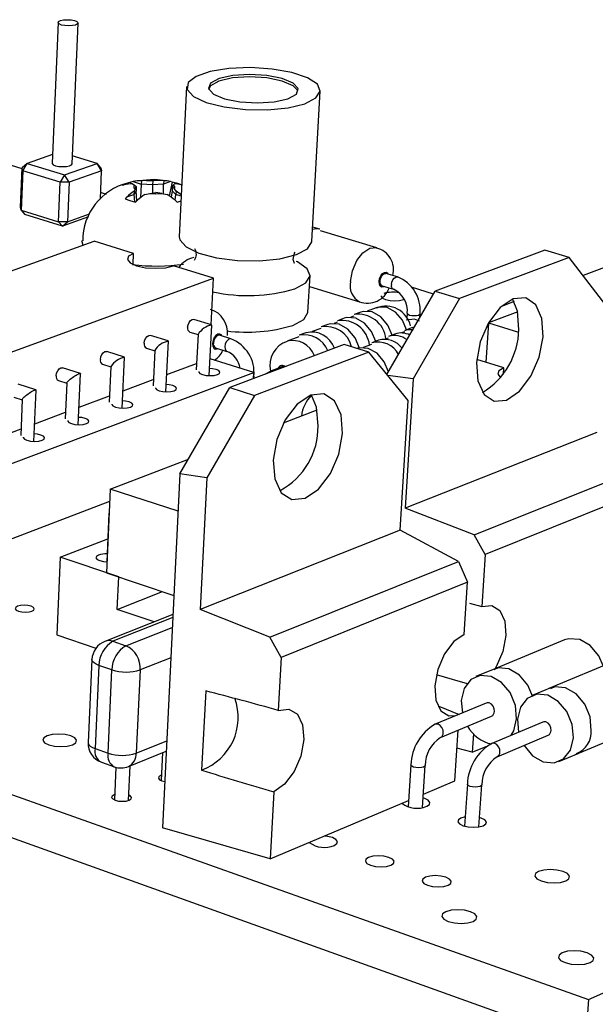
# Model space of a CAD drawing. Extents: x 0 to 190, y 0 to 140.
# Tile 6 of 7: x 150 to 164, y 116 to 140. Entities that reach past the tile are written whole.
import ezdxf

# ---------------------------------------------------------------- set-up
doc = ezdxf.new("R2010")
doc.units = 0
doc.layers.get('0').update_dxf_attribs({"linetype": 'CONTINUOUS'})

msp = doc.modelspace()

# ---------------------------------------------------------------- linework, layer by layer
at = {"color": 7, "linetype": 'CONTINUOUS'}
for p, q in [((151.311, 139.68), (151.166, 136.238)), ((151.651, 136.224), (151.799, 139.668)), ((154.456, 138.113), (154.277, 134.433)), ((157.522, 134.322), (157.726, 138.005)), ((151.175, 136.449), (150.55, 136.231)), ((150.429, 136.103), (150.039, 136.221)), ((150.55, 136.231), (150.43, 136.12)), ((150.444, 136.05), (150.55, 136.231)), ((150.55, 136.231), (151.47, 135.951)), ((151.47, 135.951), (152.267, 136.231)), ((152.267, 136.231), (151.659, 136.415)), ((152.376, 136.05), (152.267, 136.231)), ((152.36, 136.12), (152.267, 136.231)), ((150.391, 135.159), (150.43, 136.12)), ((150.444, 136.05), (150.405, 135.089)), ((150.444, 136.05), (150.43, 136.12)), ((151.364, 135.77), (150.444, 136.05)), ((151.47, 135.951), (151.364, 135.77)), ((151.579, 135.77), (151.47, 135.951)), ((152.376, 136.05), (151.579, 135.77)), ((152.345, 135.355), (152.376, 136.05)), ((152.36, 136.12), (152.376, 136.05)), ((151.323, 134.806), (151.364, 135.77)), ((151.579, 135.77), (151.364, 135.77)), ((151.579, 135.77), (151.537, 134.806)), ((152.875, 135.697), (152.925, 135.71)), ((153.147, 135.788), (153.093, 135.774)), ((153.101, 135.731), (153.093, 135.774)), ((153.128, 135.729), (153.171, 135.704)), ((153.147, 135.788), (153.346, 135.728)), ((153.171, 135.704), (153.223, 135.664)), ((153.346, 135.728), (153.324, 135.392)), ((153.35, 135.808), (153.346, 135.728)), ((153.624, 135.704), (153.346, 135.728)), ((153.476, 135.812), (153.35, 135.808)), ((153.476, 135.812), (153.629, 135.808)), ((153.624, 135.704), (153.617, 135.507)), ((153.629, 135.808), (153.624, 135.704)), ((153.891, 135.728), (153.624, 135.704)), ((153.776, 135.812), (153.629, 135.808)), ((154.019, 135.795), (153.672, 135.837)), ((153.895, 135.808), (153.776, 135.812)), ((153.889, 135.49), (153.891, 135.728)), ((153.895, 135.808), (153.891, 135.728)), ((154.061, 135.788), (153.891, 135.728)), ((154.105, 135.774), (154.032, 135.438)), ((154.105, 135.774), (154.061, 135.788)), ((154.133, 135.704), (154.105, 135.664)), ((154.133, 135.704), (154.155, 135.729)), ((154.321, 135.71), (154.339, 135.704)), ((152.497, 135.472), (152.352, 135.516)), ((152.995, 135.41), (153.167, 135.471)), ((153.219, 135.56), (153.167, 135.471)), ((153.17, 135.551), (153.167, 135.471)), ((153.167, 135.471), (153.179, 135.294)), ((153.194, 135.606), (153.17, 135.551)), ((153.194, 135.606), (153.223, 135.664)), ((153.223, 135.664), (153.219, 135.56)), ((153.237, 135.313), (153.219, 135.56)), ((153.431, 135.472), (153.552, 135.497)), ((153.552, 135.497), (153.699, 135.52)), ((153.852, 135.497), (153.699, 135.52)), ((153.852, 135.497), (153.977, 135.472)), ((154.1, 135.56), (154.074, 135.408)), ((154.105, 135.664), (154.1, 135.56)), ((154.195, 135.471), (154.1, 135.56)), ((154.157, 135.606), (154.105, 135.664)), ((154.199, 135.551), (154.157, 135.606)), ((154.173, 135.331), (154.195, 135.471)), ((154.199, 135.551), (154.195, 135.471)), ((154.326, 135.431), (154.195, 135.471)), ((152.995, 135.41), (152.953, 135.365)), ((153.208, 135.287), (153.255, 135.33)), ((154.174, 135.33), (154.226, 135.287)), ((154.226, 135.287), (154.32, 135.314)), ((150.405, 135.089), (150.391, 135.159)), ((150.405, 135.089), (151.323, 134.806)), ((150.405, 135.089), (150.499, 134.978)), ((151.416, 134.695), (150.499, 134.978)), ((151.537, 134.806), (152.08, 134.999)), ((151.537, 134.806), (151.323, 134.806)), ((151.416, 134.695), (151.323, 134.806)), ((152.051, 134.921), (151.416, 134.695)), ((151.416, 134.695), (151.537, 134.806)), ((157.718, 134.621), (157.541, 134.675)), ((159.109, 134.168), (157.732, 134.584)), ((143.214, 131.11), (152.19, 134.327)), ((151.921, 134.23), (151.895, 134.338)), ((153.159, 134.027), (152.19, 134.327)), ((153.147, 133.757), (153.159, 134.027)), ((163.218, 134.11), (160.539, 133.106)), ((163.813, 133.932), (163.218, 134.11)), ((163.813, 133.932), (161.136, 132.924)), ((164.715, 132.761), (163.813, 133.932)), ((165.296, 133.919), (164.156, 133.487)), ((155.116, 133.423), (154.135, 133.726)), ((159.612, 133.452), (159.332, 133.537)), ((145.352, 129.852), (155.116, 133.423)), ((155.058, 132.283), (155.116, 133.423)), ((157.425, 132.591), (157.475, 133.485)), ((157.46, 133.218), (158.689, 132.84)), ((159.237, 133.235), (159.516, 133.15)), ((159.358, 131.066), (160.539, 133.106)), ((160.497, 133.033), (159.954, 133.199)), ((160.539, 133.106), (161.136, 132.924)), ((161.136, 132.924), (159.998, 130.958)), ((162.469, 132.849), (162.16, 132.732)), ((158.715, 132.59), (158.554, 132.53)), ((159.097, 132.699), (158.873, 132.616)), ((159.855, 132.564), (159.847, 132.445)), ((162.557, 132.598), (161.843, 132.327)), ((155.066, 132.28), (154.634, 132.415)), ((158.141, 132.342), (158.067, 132.314)), ((158.312, 132.44), (158.151, 132.379)), ((158.544, 132.493), (158.471, 132.465)), ((160.16, 132.452), (160.166, 132.552)), ((161.841, 132.325), (161.779, 131.365)), ((161.843, 132.326), (162.578, 132.102)), ((154.534, 132.103), (154.736, 132.04)), ((155.008, 131.038), (155.071, 132.273)), ((157.372, 132.088), (157.21, 132.027)), ((157.737, 132.191), (157.531, 132.114)), ((157.908, 132.289), (157.747, 132.228)), ((159.786, 132.108), (159.714, 132.081)), ((159.956, 132.206), (159.796, 132.145)), ((161.794, 132.237), (161.835, 132.225)), ((154.004, 131.887), (153.572, 132.023)), ((153.949, 130.64), (154.009, 131.88)), ((154.736, 132.045), (154.693, 131.181)), ((155.541, 131.937), (155.261, 132.025)), ((157.2, 131.99), (156.915, 131.883)), ((159.151, 131.902), (158.989, 131.841)), ((159.384, 131.956), (159.311, 131.928)), ((159.554, 132.054), (159.393, 131.994)), ((152.934, 131.491), (152.502, 131.628)), ((153.471, 131.71), (153.674, 131.646)), ((153.674, 131.652), (153.633, 130.784)), ((155.163, 131.719), (155.443, 131.631)), ((158.313, 131.798), (155.516, 130.745)), ((158.914, 131.612), (156.117, 130.554)), ((158.914, 131.612), (158.313, 131.798)), ((158.98, 131.803), (158.776, 131.726)), ((159.874, 130.43), (158.914, 131.612)), ((152.881, 130.24), (152.939, 131.484)), ((156.103, 131.113), (155.029, 131.452)), ((162.216, 131.23), (161.555, 131.434)), ((151.855, 131.092), (151.422, 131.23)), ((152.4, 131.314), (152.603, 131.25)), ((152.603, 131.255), (152.563, 130.385)), ((153.97, 131.065), (154.701, 131.338)), ((156.768, 131.247), (156.531, 131.158)), ((162.206, 131.074), (162.216, 131.23)), ((146.383, 127.458), (156.103, 131.113)), ((151.32, 130.915), (151.523, 130.85)), ((151.805, 129.836), (151.86, 131.084)), ((152.901, 130.667), (153.64, 130.943)), ((156.095, 130.963), (156.103, 131.113)), ((156.099, 130.965), (156.102, 131.023)), ((159.998, 130.958), (159.376, 131.043)), ((159.998, 130.958), (159.804, 127.794)), ((150.767, 130.689), (150.334, 130.828)), ((150.72, 129.428), (150.772, 130.681)), ((151.523, 130.856), (151.486, 129.981)), ((154.291, 128.634), (155.516, 130.745)), ((155.516, 130.745), (156.117, 130.554)), ((150.231, 130.512), (150.435, 130.447)), ((150.435, 130.452), (150.399, 129.575)), ((151.824, 130.265), (152.571, 130.543)), ((156.117, 130.554), (154.948, 128.537)), ((159.68, 127.253), (159.874, 130.43)), ((156.827, 129.881), (157.65, 130.196)), ((150.738, 129.859), (151.492, 130.141)), ((149.643, 129.451), (150.405, 129.735)), ((164.494, 129.643), (159.804, 127.794)), ((152.586, 128.262), (154.499, 128.993)), ((127.316, 128.903), (164.285, 115.764)), ((161.495, 127.141), (165.914, 128.906)), ((154.291, 128.634), (153.863, 119.971)), ((154.948, 128.537), (154.291, 128.634)), ((154.948, 128.537), (154.784, 125.313)), ((152.586, 128.262), (152.492, 126.212)), ((154.245, 127.718), (152.586, 128.262)), ((166.131, 128.414), (161.762, 126.658)), ((127.324, 127.928), (164.208, 114.692)), ((146.321, 125.571), (152.573, 127.964)), ((161.495, 127.141), (159.804, 127.794)), ((152.554, 127.671), (152.5, 126.48)), ((151.365, 126.59), (152.525, 127.039)), ((159.68, 127.253), (154.784, 125.313)), ((161.11, 126.486), (159.68, 127.253)), ((161.762, 126.658), (161.495, 127.141)), ((151.365, 126.59), (151.282, 124.69)), ((152.795, 126.111), (151.365, 126.59)), ((161.762, 126.658), (161.678, 125.387)), ((156.495, 124.633), (161.11, 126.486)), ((161.11, 126.486), (161.332, 125.982)), ((152.492, 126.212), (154.144, 125.659)), ((152.758, 125.314), (152.795, 126.111)), ((161.332, 125.982), (156.769, 124.139)), ((161.25, 124.704), (161.332, 125.982)), ((152.758, 125.314), (153.869, 125.751)), ((161.374, 125.469), (161.678, 125.387)), ((164.285, 115.764), (185.66, 125.361)), ((154.121, 125.192), (152.455, 124.533)), ((153.66, 125.01), (152.758, 125.314)), ((156.495, 124.633), (154.784, 125.313)), ((151.282, 124.69), (152.236, 124.364)), ((156.769, 124.139), (156.495, 124.633)), ((152.65, 124.534), (152.97, 124.425)), ((163.701, 124.566), (161.937, 123.837)), ((156.769, 124.139), (156.698, 122.843)), ((152.138, 124.088), (152.046, 122.054)), ((152.309, 123.944), (152.216, 121.908)), ((152.628, 123.835), (152.309, 123.944)), ((165.079, 124.111), (163.316, 123.376)), ((152.534, 121.797), (152.628, 123.835)), ((153.322, 123.835), (153.225, 121.797)), ((162.001, 123.863), (161.532, 123.67)), ((154.922, 123.32), (154.822, 121.38)), ((163.38, 123.402), (162.912, 123.207)), ((161.787, 123.023), (160.535, 122.502)), ((160.665, 122.177), (161.916, 122.7)), ((163.17, 122.558), (161.92, 122.033)), ((163.968, 121.76), (165.725, 122.506)), ((161.017, 121.115), (161.098, 122.358)), ((161.474, 122.265), (161.445, 121.816)), ((162.051, 121.708), (163.301, 122.235)), ((161.445, 121.816), (161.822, 121.975)), ((152.216, 121.908), (152.534, 121.797)), ((153.032, 121.47), (153.956, 121.847)), ((153.867, 121.811), (153.833, 121.123)), ((161.445, 121.816), (161.07, 121.921)), ((163.565, 121.589), (164.032, 121.788)), ((152.369, 121.572), (152.687, 121.461)), ((153.034, 120.639), (153.075, 121.488)), ((159.942, 121.51), (159.879, 120.485)), ((160.228, 120.469), (160.292, 121.494)), ((152.724, 121.45), (152.687, 120.652)), ((160.248, 120.79), (161.017, 121.115)), ((161.325, 121.038), (161.258, 120.008)), ((161.609, 119.991), (161.677, 121.02)), ((156.588, 120.852), (156.497, 119.206)), ((156.497, 119.206), (159.888, 120.638)), ((156.497, 119.206), (153.863, 119.971)), ((164.285, 115.764), (164.208, 114.692))]:
    msp.add_line(p, q, dxfattribs=at)
at = {"color": 8, "linetype": 'CONTINUOUS'}
for p, q in [((156.102, 131.023), (156.098, 131.011)), ((154.117, 125.114), (152.65, 124.534)), ((152.97, 124.425), (154.105, 124.875)), ((154.068, 124.133), (153.322, 123.835)), ((153.225, 121.797), (153.968, 122.1))]:
    msp.add_line(p, q, dxfattribs=at)
at = {"color": 7, "linetype": 'CONTINUOUS', "flags": 128}
for points in [[(151.715, 139.728), (151.773, 139.703), (151.799, 139.674), (151.787, 139.645), (151.74, 139.62), (151.665, 139.604), (151.573, 139.598), (151.478, 139.604), (151.395, 139.62), (151.337, 139.645), (151.312, 139.674), (151.324, 139.703), (151.371, 139.728), (151.446, 139.744), (151.538, 139.75), (151.632, 139.744), (151.715, 139.728)], [(157.348, 137.694), (157.62, 137.834), (157.726, 137.998), (157.654, 138.169), (157.413, 138.327), (157.03, 138.457), (156.547, 138.543), (156.016, 138.578), (155.492, 138.557), (155.033, 138.483), (154.687, 138.363), (154.491, 138.21), (154.469, 138.041), (154.622, 137.873), (154.936, 137.726), (155.376, 137.614), (155.895, 137.551), (156.436, 137.544), (156.939, 137.594), (157.348, 137.694)], [(157.177, 138.019), (157.062, 138.135), (156.793, 138.248), (156.417, 138.323), (155.992, 138.35), (155.581, 138.323), (155.247, 138.248), (155.039, 138.135), (154.988, 138.036)], [(156.936, 137.815), (157.142, 137.929), (157.187, 138.062), (157.065, 138.196), (156.796, 138.309), (156.42, 138.384), (155.995, 138.41), (155.584, 138.384), (155.25, 138.309), (155.042, 138.196), (154.994, 138.062), (155.113, 137.929), (155.381, 137.815), (155.759, 137.738), (156.187, 137.712), (156.601, 137.738), (156.936, 137.815)], [(151.166, 136.238), (151.167, 136.231), (151.192, 136.201), (151.25, 136.176), (151.332, 136.159), (151.426, 136.153), (151.517, 136.159), (151.592, 136.176), (151.639, 136.201), (151.651, 136.224)], [(153.672, 135.837), (153.187, 135.797), (153.149, 135.787)], [(154.348, 135.702), (154.243, 135.739), (154.105, 135.774)], [(154.327, 135.465), (154.268, 135.507), (154.199, 135.551)], [(152.953, 135.365), (153.07, 135.322), (153.208, 135.287)], [(154.277, 134.433), (154.289, 134.359), (154.441, 134.186), (154.752, 134.034), (155.189, 133.919), (155.703, 133.854), (156.24, 133.847), (156.739, 133.897), (157.146, 134.001)], [(157.146, 134.001), (157.416, 134.145), (157.521, 134.315), (157.522, 134.322)], [(153.159, 134.027), (153.037, 133.958), (153.007, 133.877), (153.075, 133.795), (153.23, 133.726), (153.448, 133.68), (153.697, 133.664), (153.938, 133.68), (154.135, 133.726)], [(157.093, 133.78), (157.095, 133.779), (157.063, 133.877), (157.093, 134.031), (157.115, 134.062)], [(157.1, 133.161), (157.37, 133.307), (157.475, 133.478), (157.404, 133.655), (157.166, 133.82), (157.137, 133.834)], [(159.186, 133.349), (159.197, 133.409), (159.221, 133.465), (159.255, 133.51), (159.293, 133.535), (159.331, 133.538), (159.332, 133.537)], [(159.212, 132.987), (159.214, 132.975), (159.249, 132.935), (159.325, 132.902), (159.432, 132.879), (159.552, 132.871), (159.668, 132.879), (159.761, 132.902), (159.774, 132.907)], [(163.177, 131.985), (163.147, 132.435), (162.998, 132.77), (162.753, 132.939), (162.448, 132.916), (162.129, 132.703), (161.846, 132.332), (161.642, 131.861), (161.549, 131.362), (161.581, 130.912), (161.732, 130.579), (161.979, 130.413), (162.284, 130.44), (162.6, 130.654), (162.881, 131.023), (163.083, 131.49), (163.177, 131.985)], [(162.583, 132.167), (162.553, 132.616), (162.429, 132.916)], [(157.051, 132.265), (157.32, 132.412), (157.425, 132.584), (157.425, 132.591)], [(159.484, 132.028), (159.381, 132.269), (159.208, 132.476), (158.996, 132.595), (158.777, 132.608), (158.715, 132.59)], [(154.48, 132.221), (154.491, 132.283), (154.516, 132.341), (154.551, 132.387), (154.592, 132.413), (154.631, 132.416), (154.634, 132.415)], [(159.082, 131.876), (158.979, 132.117), (158.805, 132.325), (158.593, 132.444), (158.375, 132.458), (158.312, 132.44)], [(160.155, 132.372), (160.028, 132.423), (159.825, 132.398)], [(158.683, 131.708), (158.576, 131.966), (158.402, 132.173), (158.19, 132.293), (157.971, 132.307), (157.908, 132.289)], [(159.796, 132.145), (159.862, 132.164), (160.005, 132.168)], [(160.03, 132.226), (160.022, 132.225), (159.956, 132.206)], [(153.417, 131.828), (153.427, 131.89), (153.453, 131.949), (153.488, 131.995), (153.529, 132.021), (153.569, 132.024), (153.572, 132.023)], [(155.261, 132.025), (155.258, 132.025), (155.22, 132.022), (155.18, 131.996), (155.145, 131.951), (155.121, 131.894), (155.11, 131.834)], [(152.345, 131.432), (152.356, 131.494), (152.381, 131.553), (152.417, 131.599), (152.458, 131.626), (152.498, 131.629), (152.502, 131.628)], [(159.395, 131.13), (159.291, 131.375), (159.116, 131.584), (158.901, 131.705), (158.681, 131.719), (158.616, 131.7)], [(151.265, 131.033), (151.275, 131.095), (151.301, 131.154), (151.337, 131.201), (151.378, 131.228), (151.418, 131.231), (151.422, 131.23)], [(154.754, 131.135), (154.755, 131.126), (154.782, 131.092), (154.845, 131.064), (154.933, 131.044), (155.033, 131.038), (155.13, 131.044), (155.208, 131.064)], [(155.208, 131.064), (155.257, 131.092), (155.268, 131.126), (155.24, 131.159), (155.178, 131.188), (155.09, 131.207), (155.017, 131.213)], [(156.531, 131.158), (156.393, 131.082), (156.382, 131.071)], [(162.216, 131.23), (162.097, 131.157), (162.074, 131.07), (162.13, 130.999)], [(151.523, 130.856), (151.526, 130.865), (151.534, 130.878), (151.547, 130.893), (151.564, 130.911), (151.585, 130.93), (151.609, 130.951), (151.636, 130.972), (151.664, 130.994), (151.693, 131.014), (151.723, 131.033), (151.751, 131.051), (151.777, 131.065), (151.801, 131.077), (151.822, 131.086), (151.838, 131.091), (151.85, 131.092), (151.858, 131.09), (151.86, 131.084), (151.86, 131.084)], [(150.435, 130.452), (150.437, 130.462), (150.445, 130.474), (150.458, 130.49), (150.475, 130.507), (150.496, 130.527), (150.52, 130.548), (150.547, 130.569), (150.575, 130.59), (150.604, 130.611), (150.634, 130.63), (150.662, 130.648), (150.689, 130.662), (150.713, 130.674), (150.733, 130.683), (150.75, 130.688), (150.762, 130.69), (150.77, 130.687), (150.772, 130.681), (150.772, 130.681)], [(153.693, 130.737), (153.694, 130.729), (153.721, 130.695), (153.784, 130.666), (153.872, 130.647), (153.972, 130.64), (154.069, 130.647), (154.148, 130.666)], [(154.148, 130.666), (154.198, 130.695), (154.209, 130.729), (154.182, 130.763), (154.119, 130.792), (154.031, 130.811), (153.958, 130.817)], [(153.08, 130.266), (153.13, 130.295), (153.142, 130.329), (153.114, 130.363), (153.052, 130.392), (152.964, 130.411), (152.89, 130.418)], [(158.27, 129.622), (158.234, 130.079), (158.074, 130.419), (157.814, 130.588), (157.494, 130.561), (157.162, 130.34), (156.87, 129.959), (156.662, 129.477), (156.571, 128.968), (156.61, 128.509), (156.772, 128.172), (157.033, 128.006), (157.353, 128.037), (157.682, 128.259), (157.972, 128.638), (158.178, 129.116), (158.27, 129.622)], [(157.672, 129.812), (157.635, 130.269), (157.51, 130.56)], [(152.624, 130.337), (152.624, 130.329), (152.651, 130.295), (152.714, 130.266), (152.802, 130.246), (152.903, 130.239), (153, 130.246), (153.08, 130.266)], [(151.546, 129.936), (151.546, 129.926), (151.573, 129.891), (151.635, 129.862), (151.724, 129.842), (151.825, 129.835), (151.923, 129.842), (152.003, 129.862)], [(152.003, 129.862), (152.053, 129.891), (152.066, 129.926), (152.038, 129.96), (151.976, 129.989), (151.888, 130.009), (151.813, 130.015)], [(150.459, 129.529), (150.459, 129.519), (150.486, 129.484), (150.548, 129.455), (150.636, 129.435), (150.738, 129.428), (150.836, 129.435), (150.917, 129.455)], [(150.917, 129.455), (150.968, 129.484), (150.981, 129.519), (150.954, 129.554), (150.891, 129.583), (150.803, 129.603), (150.727, 129.609)], [(152.301, 126.644), (152.25, 126.613), (152.237, 126.576), (152.265, 126.539), (152.33, 126.508), (152.421, 126.487), (152.5, 126.48)], [(150.672, 125.271), (150.717, 125.298), (150.728, 125.33), (150.705, 125.363), (150.649, 125.39), (150.57, 125.408), (150.48, 125.415), (150.392, 125.408), (150.32, 125.39), (150.275, 125.363), (150.263, 125.33), (150.287, 125.298), (150.342, 125.271), (150.421, 125.252), (150.512, 125.246), (150.6, 125.252), (150.672, 125.271)], [(161.678, 125.387), (161.924, 125.414), (162.122, 125.288), (162.242, 125.029), (162.267, 124.676), (162.192, 124.282), (162.03, 123.908), (162.004, 123.865)], [(161.25, 124.704), (160.992, 124.525), (160.763, 124.223), (160.599, 123.844), (160.525, 123.447), (160.551, 123.091), (160.674, 122.832), (160.875, 122.709), (161.045, 122.714)], [(164.648, 123.932), (164.538, 124.178), (164.33, 124.427), (164.075, 124.574), (163.811, 124.597), (163.701, 124.566)], [(161.33, 123.494), (160.962, 123.597), (160.568, 123.71)], [(162.531, 122.633), (162.5, 122.962), (162.37, 123.277), (162.161, 123.527), (161.905, 123.676), (161.642, 123.7), (161.41, 123.597), (161.247, 123.382), (161.175, 123.088), (161.202, 122.779)], [(163.921, 122.167), (163.89, 122.497), (163.76, 122.812), (163.55, 123.064), (163.292, 123.214), (163.026, 123.239), (162.792, 123.136), (162.626, 122.92), (162.553, 122.626), (162.58, 122.311)], [(160.614, 122.949), (160.624, 122.945), (161.123, 122.739)], [(161.987, 122.816), (161.981, 122.881), (161.955, 122.944), (161.913, 122.994), (161.862, 123.024), (161.809, 123.029), (161.787, 123.023)], [(156.698, 122.843), (156.955, 122.874), (157.165, 122.749), (157.294, 122.486), (157.324, 122.127), (157.251, 121.726), (157.086, 121.343), (156.853, 121.036), (156.588, 120.852)], [(162.396, 122.233), (162.458, 122.339), (162.531, 122.633)], [(163.372, 122.351), (163.366, 122.417), (163.34, 122.48), (163.298, 122.53), (163.247, 122.56), (163.193, 122.565), (163.17, 122.558)], [(151.663, 122.001), (151.742, 122.051), (151.762, 122.11), (151.72, 122.169), (151.621, 122.219), (151.481, 122.252), (151.322, 122.264), (151.167, 122.252), (151.04, 122.219), (150.961, 122.169), (150.94, 122.11), (150.982, 122.051), (151.081, 122.001), (151.221, 121.968), (151.381, 121.956), (151.536, 121.968), (151.663, 122.001)], [(162.711, 121.986), (162.713, 121.983), (162.922, 121.732), (163.179, 121.582), (163.445, 121.555), (163.679, 121.657), (163.846, 121.871), (163.921, 122.167)], [(153.84, 121.251), (153.825, 121.245), (153.779, 121.216), (153.768, 121.181), (153.794, 121.146), (153.852, 121.116), (153.919, 121.099)], [(152.693, 120.78), (152.679, 120.775), (152.632, 120.745), (152.621, 120.71), (152.646, 120.674), (152.705, 120.644), (152.788, 120.624), (152.882, 120.617), (152.974, 120.624), (153.048, 120.644)], [(153.048, 120.644), (153.095, 120.674), (153.106, 120.71), (153.081, 120.745), (153.041, 120.768)], [(160.331, 120.497), (160.395, 120.54), (160.408, 120.59), (160.367, 120.641), (160.281, 120.684), (160.242, 120.695)], [(161.273, 120.237), (161.168, 120.208), (161.104, 120.165), (161.092, 120.114), (161.132, 120.063), (161.22, 120.02), (161.341, 119.991), (161.478, 119.981), (161.609, 119.991), (161.714, 120.02), (161.714, 120.02)], [(161.714, 120.02), (161.777, 120.063), (161.79, 120.114), (161.749, 120.165), (161.661, 120.208), (161.624, 120.22)], [(158.069, 119.539), (158.135, 119.583), (158.149, 119.634), (158.109, 119.685), (158.023, 119.729), (157.902, 119.758), (157.824, 119.766)], [(159.455, 119.054), (159.52, 119.098), (159.533, 119.149), (159.493, 119.201), (159.405, 119.245), (159.284, 119.274), (159.146, 119.285), (159.014, 119.274), (158.908, 119.245), (158.843, 119.201), (158.829, 119.149), (158.869, 119.098), (158.956, 119.054), (159.078, 119.024), (159.216, 119.014), (159.348, 119.024), (159.455, 119.054)], [(163.734, 118.668), (163.81, 118.722), (163.824, 118.784), (163.773, 118.847), (163.665, 118.9), (163.518, 118.935), (163.352, 118.948), (163.194, 118.935), (163.067, 118.9), (162.99, 118.847), (162.976, 118.784), (163.026, 118.722), (163.134, 118.668), (163.282, 118.633), (163.448, 118.62), (163.607, 118.633), (163.734, 118.668)], [(160.852, 118.564), (160.917, 118.608), (160.93, 118.661), (160.889, 118.713), (160.8, 118.757), (160.677, 118.787), (160.54, 118.797), (160.407, 118.787), (160.3, 118.757), (160.236, 118.713), (160.222, 118.661), (160.263, 118.608), (160.352, 118.564), (160.474, 118.534), (160.613, 118.524), (160.745, 118.534), (160.852, 118.564)], [(161.464, 117.678), (161.542, 117.732), (161.557, 117.796), (161.507, 117.859), (161.4, 117.913), (161.252, 117.949), (161.085, 117.962), (160.925, 117.949), (160.796, 117.913), (160.718, 117.859), (160.702, 117.796), (160.752, 117.732), (160.859, 117.678), (161.008, 117.641), (161.175, 117.629), (161.335, 117.641), (161.464, 117.678)], [(164.326, 116.669), (164.403, 116.724), (164.416, 116.789), (164.364, 116.854), (164.255, 116.909), (164.104, 116.946), (163.935, 116.959), (163.774, 116.946), (163.645, 116.909), (163.567, 116.854), (163.553, 116.789), (163.605, 116.724), (163.715, 116.669), (163.866, 116.632), (164.035, 116.619), (164.196, 116.632), (164.326, 116.669)]]:
    msp.add_lwpolyline(points, dxfattribs=at)
at = {"color": 8, "linetype": 'CONTINUOUS', "flags": 128}
for points in [[(158.465, 133.342), (158.513, 133.605), (158.62, 133.853), (158.769, 134.047), (158.938, 134.158), (159.102, 134.17), (159.108, 134.168)], [(159.166, 133.342), (159.179, 133.414), (159.208, 133.481), (159.249, 133.534), (159.295, 133.565), (159.34, 133.568), (159.376, 133.543), (159.39, 133.52)], [(159.294, 133.218), (159.274, 133.207), (159.23, 133.204), (159.193, 133.229), (159.171, 133.277), (159.166, 133.342)], [(159.465, 133.264), (159.476, 133.324), (159.5, 133.38), (159.534, 133.424), (159.573, 133.45), (159.61, 133.453), (159.612, 133.452)], [(159.833, 132.16), (159.735, 132.393), (159.568, 132.59), (159.366, 132.704), (159.157, 132.717), (159.097, 132.699)], [(159.855, 132.564), (159.855, 132.558), (159.873, 132.538), (159.912, 132.521)], [(159.912, 132.521), (159.966, 132.51), (160.026, 132.506), (160.084, 132.51), (160.131, 132.521), (160.16, 132.538), (160.166, 132.552)], [(155.32, 132.006), (155.305, 132.032), (155.267, 132.056), (155.221, 132.053), (155.174, 132.021), (155.132, 131.967), (155.103, 131.899), (155.09, 131.826), (155.096, 131.76), (155.119, 131.712), (155.157, 131.687), (155.203, 131.691), (155.222, 131.7)], [(155.541, 131.937), (155.538, 131.938), (155.5, 131.935), (155.46, 131.909), (155.425, 131.864), (155.401, 131.806), (155.39, 131.746), (155.395, 131.691), (155.415, 131.65), (155.441, 131.631)], [(152.309, 123.944), (152.242, 123.972), (152.191, 124.003), (152.156, 124.037), (152.139, 124.072), (152.138, 124.088)], [(162.924, 123.175), (162.807, 123.458), (162.598, 123.708), (162.342, 123.857), (162.078, 123.881), (161.975, 123.835)], [(164.356, 122.351), (164.326, 122.681), (164.196, 122.996), (163.986, 123.247), (163.728, 123.396), (163.462, 123.421), (163.355, 123.374)], [(160.736, 122.294), (160.73, 122.36), (160.704, 122.423), (160.662, 122.473), (160.611, 122.503), (160.558, 122.508), (160.535, 122.502)], [(152.046, 122.054), (152.047, 122.038), (152.064, 122.002), (152.098, 121.968), (152.15, 121.936), (152.216, 121.908)], [(162.122, 121.824), (162.116, 121.89), (162.09, 121.954), (162.048, 122.004), (161.996, 122.034), (161.943, 122.04), (161.92, 122.033)], [(160.253, 121.456), (160.2, 121.441), (160.135, 121.436), (160.067, 121.441), (160.007, 121.456), (159.963, 121.477), (159.943, 121.502), (159.942, 121.51)], [(160.292, 121.494), (160.285, 121.477), (160.253, 121.456)], [(161.638, 120.982), (161.585, 120.968), (161.52, 120.963), (161.451, 120.968), (161.39, 120.982), (161.346, 121.004), (161.326, 121.029), (161.325, 121.037)], [(161.677, 121.021), (161.67, 121.004), (161.638, 120.982)]]:
    msp.add_lwpolyline(points, dxfattribs=at)
at = {"color": 7, "linetype": 'CONTINUOUS'}
for centre, radius, start, end in [((153.371, 134.338), 1.459, 104.2271, 180.0411), ((153.275, 134.913), 0.88, 101.9403, 117.0525), ((153.102, 134.924), 0.806, 88.141, 102.7181), ((153.324, 135.001), 0.807, 88.1696, 102.7157), ((153.229, 135.666), 0.0691, 146.4115, 240.237), ((153.626, 134.315), 1.504, 84.2829, 95.7175), ((153.916, 135.268), 0.54, 74.4285, 92.2998), ((154.099, 135.643), 0.0694, 327.1299, 60.6325), ((154.177, 135.19), 0.54, 74.4449, 92.3102), ((153.884, 134.484), 1.284, 123.7965, 133.8567), ((154.148, 134.401), 1.288, 123.8407, 133.8678), ((153.702, 136.993), 1.503, 264.2608, 275.7396), ((153.304, 134.323), 1.331, 49.1644, 59.626), ((157.643, 134.346), 0.286, 74.6976, 111.5792), ((154.445, 134.013), 0.249, 323.4322, 31.3138), ((158.976, 133.632), 0.543, 344.4418, 76.2403), ((154.769, 133.32), 0.624, 102.8673, 144.0621), ((153.724, 138.635), 4.915, 263.0794, 277.6881), ((159.287, 133.326), 0.104, 166.9139, 241.0042), ((159.305, 132.642), 0.866, 353.9805, 69.2546), ((155.956, 137.042), 4.046, 257.7763, 286.43), ((158.881, 133.372), 0.561, 249.8753, 340.2337), ((159.5, 132.299), 0.78, 78.5118, 106.1691), ((159.277, 132.621), 0.581, 354.4211, 65.6717), ((154.855, 132.088), 0.601, 353.5755, 72.113), ((159.331, 132.117), 0.619, 12.6622, 111.9074), ((158.257, 131.712), 0.676, 6.1597, 99.0369), ((158.661, 131.864), 0.675, 6.1657, 99.1084), ((154.585, 132.198), 0.108, 167.8419, 241.564), ((155.145, 131.805), 0.474, 99.0138, 149.4757), ((155.927, 136.029), 3.928, 262.8626, 286.6211), ((157.507, 131.504), 0.6, 19.8423, 103.0034), ((157.867, 131.599), 0.641, 13.0273, 100.8255), ((160.751, 132.196), 1.832, 301.0758, 359.0999), ((154.082, 131.413), 0.472, 98.8173, 149.6343), ((155.218, 131.109), 0.888, 354.4316, 68.6757), ((157.107, 131.287), 0.617, 107.8065, 192.8809), ((157.333, 131.421), 0.618, 21.3206, 101.4887), ((159.139, 131.299), 0.562, 26.9541, 105.4777), ((159.301, 131.387), 0.536, 36.8582, 106.2304), ((159.548, 131.542), 0.478, 51.0317, 108.8877), ((159.706, 131.623), 0.458, 62.7593, 109.3982), ((153.523, 131.806), 0.108, 168.0501, 241.6689), ((155.213, 131.811), 0.105, 167.7043, 241.4531), ((154.885, 131.834), 0.487, 301.3213, 339.4489), ((155.236, 131.139), 0.534, 8.8174, 67.2775), ((152.451, 131.41), 0.109, 168.2595, 241.7756), ((153.009, 131.019), 0.47, 98.6195, 149.7911), ((156.8, 131.156), 0.0969, 65.3284, 109.4079), ((151.371, 131.011), 0.109, 168.4711, 241.8788), ((158.126, 129.945), 0.868, 135.3547, 173.1726), ((155.909, 129.779), 1.763, 298.212, 1.0608), ((152.749, 127.663), 0.195, 177.7226, 190.5338), ((152.482, 126.084), 0.588, 87.4324, 107.8822), ((152.641, 124.065), 0.503, 111.7051, 177.398), ((152.995, 123.94), 0.686, 120.1263, 179.6448), ((153.316, 123.83), 0.688, 120.1798, 179.6037), ((152.721, 123.876), 0.602, 356.0577, 65.57), ((152.975, 124.914), 1.134, 252.1776, 287.822), ((135.941, 48.968), 76.736, 74.3059, 75.67896), ((154.343, 122.668), 1.374, 290.4009, 20.1476), ((161.861, 122.813), 0.126, 295.8899, 1.0184), ((161.125, 121.476), 1.183, 119.8905, 178.3518), ((162.083, 122.858), 0.853, 208.1964, 259.0525), ((163.245, 122.349), 0.127, 295.9601, 0.7259), ((152.531, 122.03), 0.485, 177.143, 250.5263), ((161.119, 121.486), 0.827, 123.282, 179.4892), ((162.52, 120.999), 1.195, 120.1231, 178.17), ((152.879, 122.85), 1.108, 251.8418, 288.1578), ((162.513, 121.01), 0.837, 123.5179, 179.3053), ((152.847, 121.921), 0.487, 250.782, 292.3027), ((178.1, 196.058), 78.222, 252.68737, 254.03734), ((160.088, 121.051), 0.605, 232.9115, 293.6671), ((157.825, 120.089), 0.602, 232.4326, 293.9958)]:
    msp.add_arc(centre, radius, start, end, dxfattribs=at)
at = {"color": 8, "linetype": 'CONTINUOUS'}
for centre, radius, start, end in [((158.91, 133.24), 0.457, 167.0572, 240.8886), ((159.567, 133.241), 0.105, 167.0622, 239.6482), ((157.044, 131.325), 0.573, 20.2456, 103.0412), ((156.564, 131.067), 0.0968, 65.2945, 109.3834), ((156.799, 131.167), 0.117, 49.8619, 153.3528), ((152.554, 124.271), 0.28, 69.8279, 110.7672), ((160.61, 122.291), 0.126, 296.8384, 1.2072), ((163.798, 122.313), 0.559, 290.4512, 3.8294), ((152.522, 121.845), 0.313, 168.3802, 240.6908), ((152.84, 121.734), 0.313, 168.3115, 240.6444), ((152.878, 121.781), 0.347, 296.3831, 2.6038), ((161.995, 121.822), 0.127, 296.8946, 0.9212)]:
    msp.add_arc(centre, radius, start, end, dxfattribs=at)

doc.saveas('drawing.dxf')
